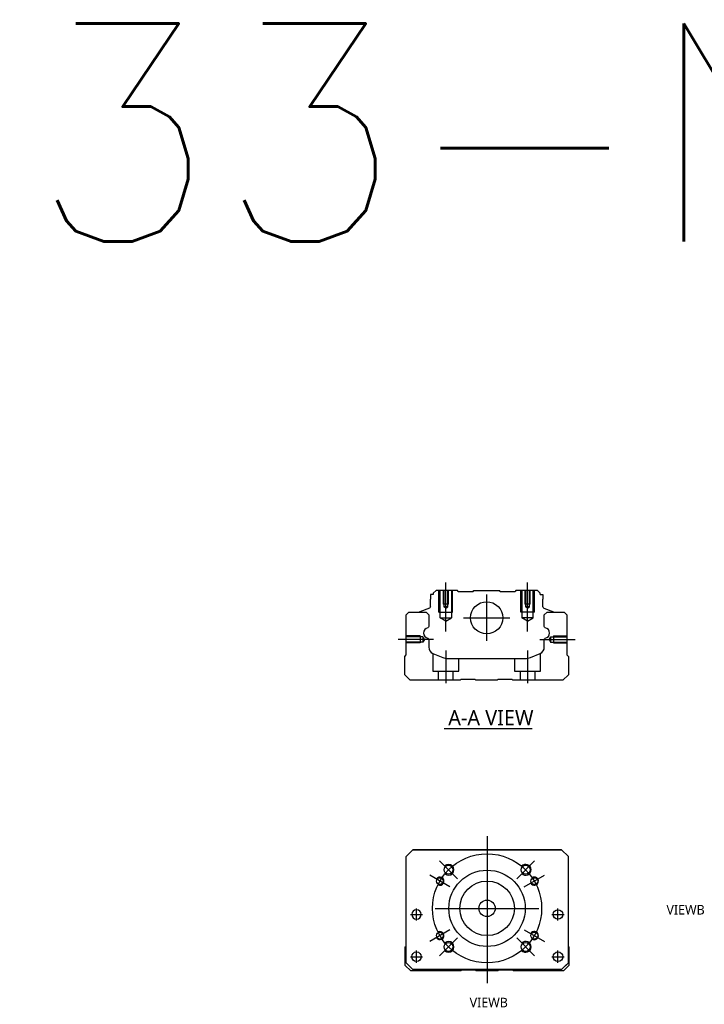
# Model space of a CAD drawing. Header units: millimetres. Extents: x -212 to 3135, y -1694 to 860.
# Tile 30 of 33: x 704 to 955, y -423 to -62. Entities that reach past the tile are written whole.
import ezdxf
from ezdxf.lldxf.tags import DXFTag

# ---------------------------------------------------------------- set-up
doc = ezdxf.new("R2010")
doc.units = ezdxf.units.MM
doc.layers.get('0').update_dxf_attribs({"linetype": 'CONTINUOUS'})
doc.styles.add('CHN', font='Microsoft JhengHei.ttf')
doc.styles.get("Standard").update_dxf_attribs({"font": 'txt.shx', "height": 0.5})
tags = doc.linetypes.add('DASHED', pattern=[25.72, 12.86, -12.86]).pattern_tags.tags
tags[6:7] = [DXFTag(74, 4), DXFTag(75, 0), DXFTag(340, '0'), DXFTag(46, 0.0), DXFTag(50, 0.0), DXFTag(44, 0.0), DXFTag(45, 0.0)]
tags[4:5] = [DXFTag(74, 4), DXFTag(75, 0), DXFTag(340, '0'), DXFTag(46, 0.0), DXFTag(50, 0.0), DXFTag(44, 0.0), DXFTag(45, 0.0)]

msp = doc.modelspace()

# ---------------------------------------------------------------- linework, layer by layer
at = {"ltscale": 0.1}
for p, q in [((860.42, -286.36), (860.42, -268.36)), ((890.42, -286.36), (890.42, -268.36)), ((894.87, -289.31), (907.87, -289.31)), ((860.42, -293.31), (860.42, -305.31)), ((890.42, -293.31), (890.42, -305.31))]:
    msp.add_line(p, q, dxfattribs=at)
at = {"linetype": 'Continuous'}
for p, q in [((854.85, -272.86), (854.85, -274.56)), ((855.85, -272.86), (854.85, -272.86)), ((854.85, -277.36), (854.85, -274.56)), ((856.85, -271.36), (855.85, -272.36)), ((855.85, -272.36), (855.85, -272.86)), ((864.72, -271.36), (856.85, -271.36)), ((865.02, -271.66), (864.72, -271.36)), ((865.02, -271.66), (870.42, -271.66)), ((870.42, -271.66), (870.72, -271.36)), ((870.72, -271.36), (880.12, -271.36)), ((880.42, -271.66), (880.12, -271.36)), ((880.42, -271.66), (885.82, -271.66)), ((886.12, -271.36), (885.82, -271.66)), ((894, -271.36), (886.12, -271.36)), ((895, -272.36), (894, -271.36)), ((895, -272.86), (895, -272.36)), ((895, -272.86), (896, -272.86)), ((896, -272.86), (896, -274.56)), ((896, -277.36), (896, -274.56)), ((854.52, -277.83), (850.94, -279.12)), ((896.33, -277.83), (899.9, -279.12)), ((845.88, -280.31), (846.88, -279.31)), ((845.88, -295.01), (845.88, -280.31)), ((846.88, -279.31), (853.2, -279.31)), ((850.81, -279.28), (850.81, -279.31)), ((853.2, -279.31), (854.2, -280.31)), ((854.2, -280.31), (854.2, -284.58)), ((896.55, -280.31), (897.55, -279.31)), ((896.55, -284.58), (896.55, -280.31)), ((897.55, -279.31), (903.87, -279.31)), ((900.03, -279.28), (900.04, -279.31)), ((903.87, -279.31), (904.87, -280.31)), ((904.87, -280.31), (904.87, -295.01)), ((854.2, -289.32), (854.2, -292.14)), ((896.55, -292.14), (896.55, -289.32)), ((845.37, -295.51), (845.88, -295.01)), ((845.37, -302.31), (845.37, -295.51)), ((855.74, -294.45), (859.3, -295.93)), ((891.45, -295.93), (895.01, -294.45)), ((904.87, -295.01), (905.37, -295.51)), ((905.37, -295.51), (905.37, -302.31)), ((861.22, -296.31), (889.53, -296.31)), ((847.37, -304.31), (845.37, -302.31)), ((905.37, -302.31), (903.37, -304.31)), ((865.72, -304.31), (847.37, -304.31)), ((866.08, -304.06), (865.72, -304.31)), ((871.08, -304.06), (866.08, -304.06)), ((871.43, -304.31), (871.08, -304.06)), ((879.32, -304.31), (871.43, -304.31)), ((879.67, -304.06), (879.32, -304.31)), ((884.67, -304.06), (879.67, -304.06)), ((885.02, -304.31), (884.67, -304.06)), ((903.37, -304.31), (885.02, -304.31)), ((845.87, -368.98), (848.37, -366.48)), ((848.37, -366.48), (845.87, -368.98)), ((848.37, -366.48), (902.87, -366.48)), ((902.87, -366.48), (848.37, -366.48)), ((902.87, -366.48), (905.37, -368.98)), ((905.37, -368.98), (902.87, -366.48)), ((845.87, -407.98), (845.87, -368.98)), ((905.37, -407.98), (905.37, -368.98)), ((845.58, -402.13), (845.87, -401.83)), ((845.58, -408.93), (845.58, -402.13)), ((905.37, -401.93), (905.58, -402.13)), ((905.58, -402.13), (905.58, -408.93)), ((845.87, -407.98), (848.37, -410.48)), ((902.87, -410.48), (905.37, -407.98)), ((847.58, -410.93), (845.58, -408.93)), ((848.37, -410.48), (846.88, -408.98)), ((865.93, -410.93), (847.58, -410.93)), ((848.37, -410.48), (848.37, -410.48)), ((902.87, -410.48), (848.37, -410.48)), ((902.87, -410.48), (848.37, -410.48)), ((866.28, -410.68), (865.93, -410.93)), ((871.28, -410.68), (866.28, -410.68)), ((871.63, -410.93), (871.28, -410.68)), ((879.53, -410.93), (871.63, -410.93)), ((879.88, -410.68), (879.53, -410.93)), ((884.88, -410.68), (879.88, -410.68)), ((885.23, -410.93), (884.88, -410.68)), ((903.58, -410.93), (885.23, -410.93)), ((905.58, -408.93), (903.58, -410.93))]:
    msp.add_line(p, q, dxfattribs=at)
at = {"linetype": 'DASHED', "ltscale": 0.1}
for p, q in [((857.92, -279.36), (857.92, -271.36)), ((858.36, -281.36), (858.36, -271.36)), ((859.42, -271.36), (859.42, -276.36)), ((859.68, -271.36), (859.68, -277.36)), ((861.16, -277.36), (861.16, -271.36)), ((861.42, -276.36), (861.42, -271.36)), ((862.49, -271.36), (862.49, -281.36)), ((862.92, -279.36), (862.92, -271.36)), ((887.92, -279.36), (887.92, -271.36)), ((888.36, -271.36), (888.36, -281.36)), ((889.42, -271.36), (889.42, -276.36)), ((889.68, -271.36), (889.68, -277.36)), ((891.16, -277.36), (891.16, -271.36)), ((891.42, -276.36), (891.42, -271.36)), ((892.49, -281.36), (892.49, -271.36)), ((892.92, -279.36), (892.92, -271.36)), ((861.42, -276.36), (859.42, -276.36)), ((861.16, -277.36), (859.68, -277.36)), ((860.42, -277.78), (859.68, -277.36)), ((860.42, -277.78), (861.16, -277.36)), ((891.42, -276.36), (889.42, -276.36)), ((891.16, -277.36), (889.68, -277.36)), ((890.42, -277.78), (889.68, -277.36)), ((890.42, -277.78), (891.16, -277.36)), ((857.92, -279.36), (862.92, -279.36)), ((858.36, -281.36), (862.49, -281.36)), ((860.42, -282.55), (858.36, -281.36)), ((860.42, -282.55), (862.49, -281.36)), ((892.92, -279.36), (887.92, -279.36)), ((892.49, -281.36), (888.36, -281.36)), ((890.42, -282.55), (888.36, -281.36)), ((890.42, -282.55), (892.49, -281.36)), ((851.01, -288.01), (846.01, -288.01)), ((852.01, -288.3), (846.01, -288.3)), ((851.01, -288.01), (851.01, -290.61)), ((852.01, -288.3), (852.01, -290.32)), ((852.59, -289.31), (852.01, -288.3)), ((898.29, -289.31), (898.87, -288.3)), ((898.87, -288.3), (898.87, -290.32)), ((898.87, -288.3), (904.87, -288.3)), ((899.87, -288.01), (899.87, -290.61)), ((899.87, -288.01), (904.87, -288.01)), ((852.01, -290.32), (846.01, -290.32)), ((851.01, -290.61), (846.01, -290.61)), ((851.01, -290.38), (851.01, -290.43)), ((852.59, -289.31), (852.01, -290.32)), ((898.29, -289.31), (898.87, -290.32)), ((898.87, -290.32), (904.87, -290.32)), ((899.87, -290.38), (899.87, -290.43)), ((899.87, -290.61), (904.87, -290.61)), ((855.67, -294.44), (855.67, -301.01)), ((895.17, -301.01), (895.17, -294.37)), ((865.17, -301.01), (865.17, -296.31)), ((885.67, -296.31), (885.67, -301.01)), ((855.67, -301.01), (865.17, -301.01)), ((857.67, -301.01), (857.67, -304.31)), ((863.17, -304.31), (863.17, -301.01)), ((885.67, -301.01), (895.17, -301.01)), ((887.67, -301.01), (887.67, -304.31)), ((893.17, -304.31), (893.17, -301.01))]:
    msp.add_line(p, q, dxfattribs=at)
at = {"linetype": 'DASHED'}
for p, q in [((865.02, -271.66), (865.02, -271.66)), ((885.82, -271.66), (885.82, -271.66)), ((848.37, -366.48), (848.37, -366.48)), ((864.85, -366.48), (862.4, -366.48)), ((886.4, -366.48), (888.85, -366.48)), ((902.87, -366.48), (902.87, -366.48)), ((845.87, -368.98), (845.87, -368.98)), ((905.37, -368.98), (905.37, -368.98)), ((845.87, -393.48), (845.87, -393.48)), ((847.94, -390.23), (847.94, -390.23)), ((851.44, -390.23), (851.44, -390.23)), ((899.81, -390.23), (899.81, -390.23)), ((903.31, -390.23), (903.31, -390.23)), ((905.37, -393.48), (905.37, -393.48)), ((847.94, -405.73), (847.94, -405.73)), ((851.44, -405.73), (851.44, -405.73)), ((902.87, -410.48), (905.37, -407.98)), ((905.37, -407.98), (904.37, -408.98)), ((846.88, -408.98), (846.88, -408.98)), ((904.37, -408.98), (902.87, -410.48)), ((902.87, -410.48), (902.87, -410.48)), ((904.37, -408.98), (904.37, -408.98))]:
    msp.add_line(p, q, dxfattribs=at)
at = {"ltscale": 0.3}
for p, q in [((875.42, -272.86), (875.42, -289.86)), ((866.92, -281.36), (883.92, -281.36)), ((875.57, -361.48), (875.57, -415.48)), ((864.72, -377.12), (858.14, -370.55)), ((886.43, -377.12), (893.01, -370.55)), ((861.94, -380.1), (854.57, -375.85)), ((889.21, -380.1), (896.58, -375.85)), ((849.69, -392.48), (849.69, -387.98)), ((849.69, -392.48), (849.69, -387.98)), ((856.57, -387.98), (894.57, -387.98)), ((901.56, -392.48), (901.56, -387.98)), ((901.56, -392.48), (901.56, -387.98)), ((861.94, -395.85), (854.57, -400.1)), ((889.21, -395.85), (896.58, -400.1)), ((864.72, -398.83), (858.14, -405.41)), ((886.43, -398.83), (893.01, -405.41)), ((849.69, -407.98), (849.69, -403.48)), ((849.69, -407.98), (849.69, -403.48)), ((901.56, -407.98), (901.56, -403.48)), ((901.56, -407.98), (901.56, -403.48))]:
    msp.add_line(p, q, dxfattribs=at)
for p, q in [((855.97, -289.31), (842.97, -289.31)), ((859.83, -321.96), (892.07, -321.96)), ((847.44, -390.23), (851.94, -390.23)), ((847.44, -390.23), (851.94, -390.23)), ((899.31, -390.23), (903.81, -390.23)), ((899.31, -390.23), (903.81, -390.23)), ((847.44, -405.73), (851.94, -405.73)), ((847.44, -405.73), (851.94, -405.73)), ((899.31, -405.73), (903.81, -405.73)), ((899.31, -405.73), (903.81, -405.73))]:
    msp.add_line(p, q)
at = {"linetype": 'Continuous'}
for centre, radius in [((875.42, -281.36), 5.9), ((861.43, -373.84), 1.65), ((875.57, -387.98), 14), ((889.72, -373.84), 1.65), ((858.25, -377.98), 1.25), ((875.57, -387.98), 10), ((892.9, -377.98), 1.25), ((875.57, -387.98), 3), ((901.56, -390.23), 1.75), ((858.25, -397.98), 1.25), ((892.9, -397.98), 1.25), ((861.43, -402.12), 1.65), ((889.72, -402.12), 1.65), ((849.69, -405.73), 1.75), ((901.56, -405.73), 1.75)]:
    msp.add_circle(centre, radius, dxfattribs=at)
at = {"ltscale": 0.3}
msp.add_circle((875.57, -387.98), 20, dxfattribs=at)
at = {"linetype": 'Continuous', "extrusion": (0, 0, -1)}
msp.add_circle((-849.69, -390.23), 1.75, dxfattribs=at)
for centre, radius, start, end in [((-854.35, -277.36), 0.5, 180, 250.1017), ((-899.83, -279.31), 0.2, 109.8983, 172.0917), ((-853.7, -284.58), 0.5, 180, 249.8105), ((-897.05, -284.58), 0.5, 290.1895, 0), ((-853.7, -289.32), 0.5, 110.1895, 180), ((-897.05, -289.32), 0.5, 0, 69.8105)]:
    msp.add_arc(centre, radius, start, end, dxfattribs=at)
at = {"linetype": 'Continuous'}
for centre, radius, start, end in [((896.5, -277.36), 0.5, 180, 250.1017), ((851.01, -279.31), 0.2, 109.8983, 172.0917), ((854.19, -286.95), 1.93, 99.5288, 260.4712), ((896.56, -286.95), 1.93, 279.5288, 80.4712), ((856.7, -292.14), 2.5, 180, 247.4572), ((894.05, -292.14), 2.5, 292.5428, 0), ((861.22, -291.31), 5, 247.4572, 270), ((889.53, -291.31), 5, 270, 292.5428)]:
    msp.add_arc(centre, radius, start, end, dxfattribs=at)
for centre, radius, start, end in [((861.43, -373.84), 2, 227.8658, 135), ((889.72, -373.84), 2, 225, 137.8658), ((858.25, -377.98), 1.5, 242.1491, 150), ((892.9, -377.98), 1.5, 210, 122.1491), ((858.25, -397.98), 1.5, 210, 117.8509), ((892.9, -397.98), 1.5, 237.8509, 150), ((861.43, -402.12), 2, 225, 132.134), ((889.72, -402.12), 2, 222.1342, 135)]:
    msp.add_arc(centre, radius, start, end)

# ---------------------------------------------------------------- texts
at = {"insert": (563.69, -63.32), "char_height": 80, "attachment_point": 1}
msp.add_mtext('KP33-N-D', dxfattribs=at)
at = {"style": 'CHN'}
for s, insert, char_height, attachment_point in [('A-A VIEW', (861.33, -318.02), 5.6, 4), ('VIEWB', (955.36, -390.25), 3.5, 9), ('VIEWB', (883.19, -424.29), 3.5, 9)]:
    msp.add_mtext(s, dxfattribs=dict(at, insert=insert, char_height=char_height, attachment_point=attachment_point))

doc.saveas('drawing.dxf')
